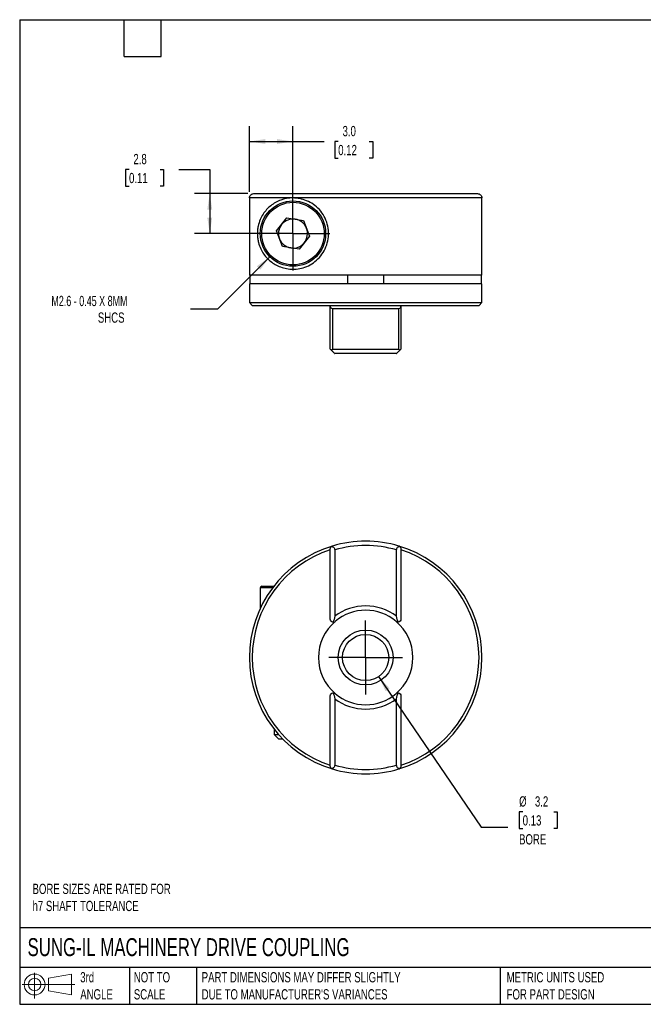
# Model space of a CAD drawing. Header units: millimetres. Extents: x 2.1 to 91, y 2.1 to 69.8.
# Tile 1 of 2: x 2.1 to 45, y 2.1 to 69.8. Entities that reach past the tile are written whole.
import ezdxf

# ---------------------------------------------------------------- set-up
doc = ezdxf.new("R2010")
doc.units = ezdxf.units.MM
doc.header["$LTSCALE"] = 0.333333
doc.linetypes.add('SLD-Center', pattern=[19.05, 15.24, -1.27, 1.27, -1.27])
doc.linetypes.add('SLD-Solid', pattern=[0])
doc.layers.add('CENTER', color=40, linetype='SLD-Center')
doc.layers.add('SLD-DEFPOINTS', color=7, linetype='Continuous')
doc.layers.add('DIMENSIONS', color=140, linetype='SLD-Solid', lineweight=25)
doc.layers.add('TEXT', color=140, linetype='SLD-Solid', lineweight=25)
doc.styles.add('SLDTEXTSTYLE0', font='TXT', dxfattribs={"width": 0.7})
doc.styles.add('SLDTEXTSTYLE2', font='TXT', dxfattribs={"width": 0.652941})
doc.dimstyles.new('SLDDIMSTYLE0', dxfattribs={"dimtxt": 0.719336, "dimasz": 1.100667, "dimexe": 0, "dimexo": 0.0625, "dimgap": 0.179834, "dimtad": 0, "dimtih": 1, "dimtoh": 1, "dimdec": 1, "dimrnd": 1e-09, "dimzin": 12, "dimdsep": 46, "dimtxsty": 'SLDTEXTSTYLE0', "dimsah": 1, "dimcen": 0, "dimadec": 0, "dimazin": 3, "dimtfac": 1, "dimtdec": 1, "dimtofl": 0, "dimtmove": 0, "dimatfit": 3, "dimfxl": 0, "dimfrac": 2, "dimtolj": 1, "dimtzin": 12, "dimarcsym": 0})
doc.dimstyles.new('SLDDIMSTYLE2', dxfattribs={"dimtxt": 0.719336, "dimasz": 1.100667, "dimexe": 0, "dimexo": 0.0625, "dimgap": 0.179834, "dimtad": 0, "dimtih": 1, "dimtoh": 1, "dimdec": 1, "dimrnd": 1e-09, "dimzin": 4, "dimdsep": 46, "dimtxsty": 'SLDTEXTSTYLE0', "dimsah": 1, "dimcen": 0.09, "dimadec": 0, "dimazin": 1, "dimtfac": 1, "dimtdec": 1, "dimtofl": 0, "dimtmove": 0, "dimatfit": 3, "dimfxl": 0, "dimfrac": 2, "dimtolj": 1, "dimtzin": 12, "dimarcsym": 0})
doc.dimstyles.new('SLDDIMSTYLE3', dxfattribs={"dimtxt": 0.719336, "dimasz": 1.100667, "dimexe": 0, "dimexo": 0.0625, "dimgap": 0.179834, "dimtad": 0, "dimtih": 1, "dimtoh": 1, "dimdec": 1, "dimrnd": 1e-09, "dimzin": 12, "dimdsep": 46, "dimtxsty": 'SLDTEXTSTYLE0', "dimsah": 1, "dimcen": 0.09, "dimadec": 0, "dimazin": 3, "dimtfac": 1, "dimtdec": 1, "dimtofl": 0, "dimtmove": 0, "dimatfit": 3, "dimfxl": 0, "dimfrac": 2, "dimtolj": 1, "dimtzin": 12, "dimarcsym": 0})
doc.dimstyles.new('SLDDIMSTYLE4', dxfattribs={"dimtxt": 0.719336, "dimasz": 1.100667, "dimexe": 0, "dimexo": 0.0625, "dimgap": 0.179834, "dimtad": 0, "dimtih": 1, "dimtoh": 1, "dimdec": 1, "dimrnd": 1e-09, "dimzin": 12, "dimdsep": 46, "dimtxsty": 'SLDTEXTSTYLE0', "dimsah": 1, "dimcen": 0, "dimadec": 0, "dimazin": 3, "dimtfac": 1, "dimtdec": 1, "dimtofl": 0, "dimtmove": 0, "dimatfit": 3, "dimfxl": 0, "dimfrac": 2, "dimtolj": 1, "dimtzin": 12, "dimarcsym": 0})

# ---------------------------------------------------------------- blocks, each defined once
blk = doc.blocks.new('Block11')
at = {"color": 7, "linetype": 'SLD-Solid', "lineweight": 18}
for p, q in [((0.863, 1.77), (0.863, 0)), ((1.827, 1.389), (3.392, 1.677)), ((1.827, 0.532), (1.827, 1.389)), ((3.392, 1.677), (3.392, 0.244)), ((0, 0.961), (3.625, 0.961)), ((1.827, 0.532), (3.392, 0.244))]:
    blk.add_line(p, q, dxfattribs=at)
for radius in [0.717, 0.429]:
    blk.add_circle((0.863, 0.961), radius, dxfattribs=at)
blk = doc.blocks.new('Block12')
at = {"layer": 'SLD-DEFPOINTS'}
blk.add_blockref('Block11', (0, 0), dxfattribs=at)
blk = doc.blocks.new('_D')
at = {"layer": 'DIMENSIONS'}
for p, q in [((26.812, 24.659), (33.858, 14.311)), ((36.722, 15.356), (36.481, 15.356)), ((36.481, 15.356), (36.481, 14.213)), ((38.86, 15.356), (39.101, 15.356)), ((39.101, 15.356), (39.101, 14.213)), ((33.858, 14.311), (35.71, 14.311)), ((36.481, 14.213), (36.722, 14.213)), ((39.101, 14.213), (38.86, 14.213))]:
    blk.add_line(p, q, dxfattribs=at)
blk.add_solid([(26.812, 24.659), (27.292, 23.654), (27.572, 23.845)], dxfattribs=at)
at = {"layer": 'DIMENSIONS', "char_height": 0.7056, "attachment_point": 1, "style": 'SLDTEXTSTYLE0'}
for s, insert in [('%%c', (36.478, 16.427)), ('3.2', (37.564, 16.427)), ('0.13', (36.722, 15.122)), ('BORE', (36.473, 13.818))]:
    blk.add_mtext(s, dxfattribs=dict(at, insert=insert))
blk = doc.blocks.new('SW_CENTERMARKSYMBOL_0')
at = {"layer": 'CENTER', "color": 0}
for q in [(0, 2.54), (-2.54, 0), (0, -2.54), (2.54, 0)]:
    blk.add_line((0, 0), q, dxfattribs=at)
blk = doc.blocks.new('_D_5')
at = {"layer": 'DIMENSIONS'}
for p, q in [((9.641, 59.544), (9.4, 59.544)), ((9.4, 59.544), (9.4, 58.401)), ((11.779, 59.544), (12.02, 59.544)), ((12.02, 59.544), (12.02, 58.401)), ((13.076, 59.544), (15.193, 59.544)), ((15.193, 59.544), (15.193, 57.886)), ((9.4, 58.401), (9.641, 58.401)), ((12.02, 58.401), (11.779, 58.401)), ((17.802, 57.886), (14.134, 57.886)), ((15.193, 57.886), (15.193, 55.136)), ((20.494, 55.136), (14.134, 55.136))]:
    blk.add_line(p, q, dxfattribs=at)
for points in [[(15.193, 57.886), (15.023, 56.785), (15.362, 56.785)], [(15.193, 55.136), (15.362, 56.236), (15.023, 56.236)]]:
    blk.add_solid(points, dxfattribs=at)
at = {"layer": 'DIMENSIONS', "char_height": 0.7056, "attachment_point": 1, "style": 'SLDTEXTSTYLE0'}
for s, insert in [('2.8', (9.94, 60.615)), ('0.11', (9.641, 59.311))]:
    blk.add_mtext(s, dxfattribs=dict(at, insert=insert))
blk = doc.blocks.new('_D_6')
at = {"layer": 'DIMENSIONS'}
for p, q in [((17.925, 58.009), (17.925, 62.528)), ((20.917, 55.559), (20.917, 62.528)), ((17.925, 61.47), (20.917, 61.47)), ((20.917, 61.47), (23.055, 61.47)), ((24.03, 61.47), (23.788, 61.47)), ((23.788, 61.47), (23.788, 60.326)), ((26.167, 61.47), (26.409, 61.47)), ((26.409, 61.47), (26.409, 60.326)), ((23.788, 60.326), (24.03, 60.326)), ((26.409, 60.326), (26.167, 60.326))]:
    blk.add_line(p, q, dxfattribs=at)
for points in [[(17.925, 61.47), (19.026, 61.3), (19.026, 61.639)], [(20.917, 61.47), (19.817, 61.639), (19.817, 61.3)]]:
    blk.add_solid(points, dxfattribs=at)
at = {"layer": 'DIMENSIONS', "char_height": 0.7056, "attachment_point": 1, "style": 'SLDTEXTSTYLE0'}
for s, insert in [('3.0', (24.329, 62.54)), ('0.12', (24.03, 61.236))]:
    blk.add_mtext(s, dxfattribs=dict(at, insert=insert))
blk = doc.blocks.new('_D_7')
at = {"layer": 'DIMENSIONS'}
for p, q in [((19.326, 53.545), (15.725, 49.943)), ((15.725, 49.943), (13.873, 49.943))]:
    blk.add_line(p, q, dxfattribs=at)
blk.add_solid([(19.326, 53.545), (18.428, 52.886), (18.668, 52.647)], dxfattribs=at)
at = {"layer": 'DIMENSIONS', "attachment_point": 1}
for s, insert, char_height, style in [('M2.6 - 0.45 X 8MM', (4.296, 50.853), 0.70556, 'SLDTEXTSTYLE2'), ('SHCS', (7.495, 49.71), 0.7056, 'SLDTEXTSTYLE0')]:
    blk.add_mtext(s, dxfattribs=dict(at, insert=insert, char_height=char_height, style=style))
blk = doc.blocks.new('SW_CENTERMARKSYMBOL_1')
at = {"layer": 'CENTER', "color": 0}
for q in [(0, 2.54), (-2.54, 0), (0, -2.54), (2.54, 0)]:
    blk.add_line((0, 0), q, dxfattribs=at)

msp = doc.modelspace()

# ---------------------------------------------------------------- linework, layer by layer
for p, q in [((20.917, 57.586), (17.925, 57.586)), ((17.925, 57.586), (17.925, 52.286)), ((18.225, 57.886), (33.609, 57.886)), ((33.91, 57.586), (20.917, 57.586)), ((33.91, 55.681), (33.91, 57.586)), ((19.776, 55.314), (20.501, 56.213)), ((20.501, 56.213), (21.642, 56.035)), ((21.642, 56.035), (22.058, 54.958)), ((33.917, 52.286), (33.917, 55.686)), ((20.193, 54.237), (19.776, 55.314)), ((22.058, 54.958), (21.334, 54.059)), ((21.334, 54.059), (20.193, 54.237)), ((33.917, 52.286), (17.925, 52.286)), ((17.98, 51.686), (17.98, 52.286)), ((24.681, 51.686), (24.681, 52.286)), ((27.154, 52.286), (27.154, 51.686)), ((33.855, 52.286), (33.855, 51.686)), ((17.917, 51.686), (17.917, 50.386)), ((33.917, 51.686), (17.917, 51.686)), ((33.917, 50.386), (33.917, 51.686)), ((17.917, 50.386), (18.117, 50.186)), ((17.917, 50.386), (33.917, 50.386)), ((18.117, 50.186), (23.487, 50.186)), ((23.487, 50.186), (28.347, 50.186)), ((23.487, 47.186), (23.487, 50.126)), ((28.347, 50.186), (33.717, 50.186)), ((28.347, 50.126), (28.347, 47.186)), ((33.717, 50.186), (33.917, 50.386)), ((23.63, 49.986), (28.205, 49.986)), ((23.63, 49.986), (23.63, 47.186)), ((28.205, 47.186), (28.205, 49.986)), ((23.63, 47.186), (28.205, 47.186)), ((28.047, 46.886), (23.787, 46.886)), ((23.487, 28.606), (23.487, 33.448)), ((23.787, 33.373), (23.787, 28.814)), ((28.047, 28.814), (28.047, 33.373)), ((28.347, 33.448), (28.347, 28.606)), ((18.667, 30.774), (18.667, 29.355)), ((18.819, 30.774), (18.667, 30.774)), ((18.767, 30.874), (18.912, 30.874)), ((19.517, 30.774), (18.819, 30.774)), ((18.912, 30.874), (19.594, 30.874)), ((23.487, 18.499), (23.487, 23.341)), ((23.787, 23.134), (23.787, 18.574)), ((28.047, 18.574), (28.047, 23.134)), ((28.347, 23.341), (28.347, 18.499)), ((19.617, 21.043), (19.617, 20.677)), ((19.617, 20.677), (19.921, 20.374)), ((19.617, 20.677), (19.922, 20.677)), ((19.921, 20.374), (20.204, 20.374))]:
    msp.add_line(p, q)
for centre, radius in [((20.917, 55.136), 2.25), ((20.917, 55.136), 2.15), ((25.917, 25.974), 1.89), ((25.917, 25.974), 1.59)]:
    msp.add_circle(centre, radius)
for centre, radius, start, end in [((20.917, 55.136), 1, 141.12881, 201.12881), ((20.917, 55.136), 1, 81.12881, 141.12881), ((20.917, 55.136), 1, 21.12881, 81.12881), ((20.917, 55.136), 1, 321.12881, 21.12881), ((20.917, 55.136), 1, 201.12881, 261.12881), ((20.917, 55.136), 1, 261.12881, 321.12881), ((25.917, 25.974), 8, 73.3875, 106.6125), ((25.917, 25.974), 8, 106.6125, 180), ((25.917, 25.974), 7.8, 108.15197, 251.84803), ((25.917, 25.974), 7.7, 73.94122, 106.05878), ((25.917, 25.974), 8, 286.6125, 73.3875), ((25.917, 25.974), 7.8, 288.15197, 71.84803), ((18.767, 30.774), 0.1, 90, 180), ((25.917, 25.974), 3.55, 53.1301, 126.8699), ((25.917, 25.974), 3.25, 49.73102, 130.26898), ((25.917, 25.974), 3.25, 130.26898, 229.73102), ((25.917, 25.974), 3.25, 310.26898, 49.73102), ((25.917, 25.974), 8, 180, 253.3875), ((25.917, 25.974), 3.55, 233.1301, 306.8699), ((25.917, 25.974), 3.25, 229.73102, 310.26898), ((25.917, 25.974), 8, 253.3875, 286.6125), ((25.917, 25.974), 7.7, 253.94122, 286.05878)]:
    msp.add_arc(centre, radius, start, end)
for points, knots in [([(17.925, 57.586), (17.925, 57.665), (17.958, 57.742), (18.068, 57.853), (18.146, 57.886), (18.225, 57.886)], [0, 0, 0, 0, 0.5, 0.5, 1, 1, 1, 1]), ([(20.917, 57.586), (21.07, 57.586), (21.226, 57.571), (21.54, 57.511), (21.701, 57.463), (22.018, 57.331), (22.172, 57.248), (22.467, 57.042), (22.607, 56.919), (22.857, 56.644), (22.969, 56.489), (23.155, 56.153), (23.227, 55.975), (23.331, 55.601), (23.36, 55.406), (23.372, 55.018), (23.355, 54.82), (23.275, 54.441), (23.213, 54.257), (23.046, 53.908), (22.945, 53.747), (22.708, 53.453), (22.574, 53.322), (22.289, 53.097), (22.135, 53.002), (21.666, 52.777), (21.339, 52.703), (20.876, 52.681), (20.725, 52.689), (20.438, 52.729), (20.3, 52.761), (20.036, 52.846), (19.909, 52.899), (19.673, 53.021), (19.562, 53.091), (19.354, 53.245), (19.256, 53.33), (19.073, 53.517), (18.988, 53.619), (18.834, 53.84), (18.763, 53.959), (18.639, 54.224), (18.585, 54.366), (18.522, 54.612), (18.505, 54.698), (18.479, 54.881), (18.471, 54.977), (18.466, 55.172), (18.469, 55.271), (18.487, 55.46), (18.501, 55.552), (18.555, 55.807), (18.605, 55.959), (18.721, 56.232), (18.788, 56.355), (19.011, 56.698), (19.186, 56.888), (19.489, 57.13), (19.597, 57.203), (19.828, 57.334), (19.95, 57.391), (20.334, 57.531), (20.612, 57.586), (20.917, 57.586)], [0, 0, 0, 0, 0.03125, 0.03125, 0.0625, 0.0625, 0.09375, 0.09375, 0.125, 0.125, 0.15625, 0.15625, 0.1875, 0.1875, 0.21875, 0.21875, 0.25, 0.25, 0.28125, 0.28125, 0.3125, 0.3125, 0.34375, 0.34375, 0.375, 0.375, 0.4375, 0.4375, 0.46875, 0.46875, 0.5, 0.5, 0.53125, 0.53125, 0.5625, 0.5625, 0.59375, 0.59375, 0.625, 0.625, 0.65625, 0.65625, 0.6875, 0.6875, 0.703125, 0.703125, 0.71875, 0.71875, 0.734375, 0.734375, 0.75, 0.75, 0.78125, 0.78125, 0.8125, 0.8125, 0.875, 0.875, 0.90625, 0.90625, 0.9375, 0.9375, 1, 1, 1, 1]), ([(33.609, 57.886), (33.689, 57.886), (33.766, 57.853), (33.877, 57.743), (33.91, 57.665), (33.91, 57.586)], [0, 0, 0, 0, 0.5, 0.5, 1, 1, 1, 1]), ([(23.487, 50.126), (23.487, 50.092), (23.497, 50.059), (23.543, 50.005), (23.582, 49.986), (23.63, 49.986)], [0, 0, 0, 0, 0.5, 0.5, 1, 1, 1, 1]), ([(28.205, 49.986), (28.253, 49.986), (28.292, 50.005), (28.338, 50.059), (28.347, 50.092), (28.347, 50.126)], [0, 0, 0, 0, 0.5, 0.5, 1, 1, 1, 1]), ([(23.487, 47.186), (23.487, 47.186), (23.495, 47.178), (23.523, 47.15), (23.545, 47.128), (23.569, 47.104)], [0, 0, 0, 0, 0.5, 0.5, 1, 1, 1, 1]), ([(23.569, 47.104), (23.621, 47.052), (23.672, 47.001), (23.737, 46.936), (23.755, 46.918), (23.781, 46.892), (23.787, 46.886), (23.787, 46.886)], [0, 0, 0, 0, 0.5, 0.5, 0.75, 0.75, 1, 1, 1, 1]), ([(28.047, 46.886), (28.047, 46.886), (28.054, 46.892), (28.079, 46.917), (28.098, 46.936), (28.162, 47.001), (28.214, 47.052), (28.266, 47.104)], [0, 0, 0, 0, 0.25, 0.25, 0.5, 0.5, 1, 1, 1, 1]), ([(28.266, 47.104), (28.29, 47.128), (28.311, 47.15), (28.34, 47.178), (28.347, 47.186), (28.347, 47.186)], [0, 0, 0, 0, 0.5, 0.5, 1, 1, 1, 1]), ([(23.487, 33.448), (23.487, 33.478), (23.495, 33.51), (23.523, 33.567), (23.545, 33.591), (23.569, 33.609)], [0, 0, 0, 0, 0.5, 0.5, 1, 1, 1, 1]), ([(23.569, 33.609), (23.621, 33.61), (23.672, 33.595), (23.737, 33.536), (23.755, 33.509), (23.781, 33.446), (23.787, 33.41), (23.787, 33.373)], [0, 0, 0, 0, 0.5, 0.5, 0.75, 0.75, 1, 1, 1, 1]), ([(28.047, 33.373), (28.047, 33.41), (28.054, 33.446), (28.079, 33.509), (28.098, 33.535), (28.162, 33.595), (28.214, 33.61), (28.266, 33.609)], [0, 0, 0, 0, 0.25, 0.25, 0.5, 0.5, 1, 1, 1, 1]), ([(28.266, 33.609), (28.29, 33.591), (28.311, 33.567), (28.34, 33.51), (28.347, 33.478), (28.347, 33.448)], [0, 0, 0, 0, 0.5, 0.5, 1, 1, 1, 1]), ([(23.67, 28.407), (23.625, 28.411), (23.575, 28.433), (23.505, 28.509), (23.487, 28.561), (23.487, 28.606)], [0, 0, 0, 0, 0.5, 0.5, 1, 1, 1, 1]), ([(23.787, 28.814), (23.787, 28.738), (23.771, 28.666), (23.728, 28.531), (23.701, 28.467), (23.67, 28.407)], [0, 0, 0, 0, 0.5, 0.5, 1, 1, 1, 1]), ([(28.165, 28.407), (28.134, 28.467), (28.107, 28.531), (28.064, 28.666), (28.047, 28.738), (28.047, 28.814)], [0, 0, 0, 0, 0.5, 0.5, 1, 1, 1, 1]), ([(28.347, 28.606), (28.347, 28.561), (28.33, 28.509), (28.26, 28.433), (28.209, 28.411), (28.165, 28.407)], [0, 0, 0, 0, 0.5, 0.5, 1, 1, 1, 1]), ([(23.487, 23.341), (23.487, 23.386), (23.505, 23.438), (23.575, 23.515), (23.625, 23.537), (23.67, 23.54)], [0, 0, 0, 0, 0.5, 0.5, 1, 1, 1, 1]), ([(23.67, 23.54), (23.701, 23.48), (23.728, 23.417), (23.771, 23.281), (23.787, 23.209), (23.787, 23.134)], [0, 0, 0, 0, 0.5, 0.5, 1, 1, 1, 1]), ([(28.047, 23.134), (28.047, 23.209), (28.064, 23.281), (28.107, 23.417), (28.134, 23.48), (28.165, 23.54)], [0, 0, 0, 0, 0.5, 0.5, 1, 1, 1, 1]), ([(28.165, 23.54), (28.209, 23.537), (28.26, 23.515), (28.33, 23.438), (28.347, 23.386), (28.347, 23.341)], [0, 0, 0, 0, 0.5, 0.5, 1, 1, 1, 1]), ([(23.569, 18.338), (23.545, 18.356), (23.523, 18.38), (23.495, 18.437), (23.487, 18.469), (23.487, 18.499)], [0, 0, 0, 0, 0.5, 0.5, 1, 1, 1, 1]), ([(23.787, 18.574), (23.787, 18.537), (23.781, 18.501), (23.756, 18.439), (23.737, 18.412), (23.672, 18.352), (23.621, 18.337), (23.569, 18.338)], [0, 0, 0, 0, 0.25, 0.25, 0.5, 0.5, 1, 1, 1, 1]), ([(28.266, 18.338), (28.214, 18.337), (28.162, 18.352), (28.098, 18.412), (28.079, 18.438), (28.054, 18.501), (28.047, 18.537), (28.047, 18.574)], [0, 0, 0, 0, 0.5, 0.5, 0.75, 0.75, 1, 1, 1, 1]), ([(28.347, 18.499), (28.347, 18.469), (28.34, 18.437), (28.311, 18.38), (28.29, 18.356), (28.266, 18.338)], [0, 0, 0, 0, 0.5, 0.5, 1, 1, 1, 1])]:
    msp.add_open_spline(points, degree=3, knots=knots)
for points in [[(33.917, 55.686), (33.917, 55.686), (33.915, 55.684), (33.91, 55.681)], [(23.487, 50.186), (23.487, 50.166), (23.487, 50.146), (23.487, 50.126)], [(28.347, 50.186), (28.347, 50.166), (28.347, 50.146), (28.347, 50.126)], [(23.63, 47.186), (23.609, 47.158), (23.588, 47.131), (23.569, 47.104)], [(28.266, 47.104), (28.247, 47.131), (28.226, 47.158), (28.205, 47.186)], [(23.63, 33.64), (23.609, 33.633), (23.588, 33.623), (23.569, 33.609)], [(28.266, 33.609), (28.247, 33.623), (28.226, 33.633), (28.205, 33.64)], [(23.67, 28.407), (23.729, 28.402), (23.779, 28.421), (23.817, 28.453)], [(28.165, 28.407), (28.106, 28.402), (28.056, 28.421), (28.018, 28.453)], [(23.67, 23.54), (23.729, 23.545), (23.779, 23.526), (23.817, 23.494)], [(28.165, 23.54), (28.106, 23.545), (28.056, 23.526), (28.018, 23.494)], [(23.569, 18.338), (23.588, 18.324), (23.609, 18.314), (23.63, 18.307)], [(28.205, 18.307), (28.226, 18.314), (28.247, 18.324), (28.266, 18.338)]]:
    msp.add_open_spline(points, degree=3)
at = {"layer": 'TEXT'}
for p, q in [((2.117, 69.85), (91.017, 69.85)), ((2.117, 69.85), (2.117, 2.117)), ((9.313, 67.31), (9.313, 69.85)), ((11.853, 67.31), (11.853, 69.85)), ((9.313, 67.31), (11.853, 67.31)), ((91.017, 7.375), (2.117, 7.375)), ((91.017, 4.657), (2.117, 4.657)), ((9.682, 4.657), (9.682, 2.117)), ((14.279, 4.657), (14.279, 2.117)), ((35.161, 4.657), (35.161, 2.117)), ((2.117, 2.117), (91.017, 2.117))]:
    msp.add_line(p, q, dxfattribs=at)

# ---------------------------------------------------------------- block references
at = {"layer": 'CENTER'}
for name, p in [('SW_CENTERMARKSYMBOL_1', (20.917, 55.136)), ('SW_CENTERMARKSYMBOL_0', (25.917, 25.974))]:
    msp.add_blockref(name, p, dxfattribs=at)
at = {"layer": 'SLD-DEFPOINTS'}
msp.add_blockref('Block12', (2.279, 2.518), dxfattribs=at)

# ---------------------------------------------------------------- texts
at = {"layer": 'TEXT', "attachment_point": 1, "style": 'SLDTEXTSTYLE0'}
for s, insert, char_height in [('BORE SIZES ARE RATED FOR^Jh7 SHAFT TOLERANCE', (3.001, 10.411), 0.70556), ('SUNG-IL MACHINERY DRIVE COUPLING', (2.655, 6.667), 1.23472), ('3rd^JANGLE', (6.283, 4.332), 0.7056), ('NOT TO^JSCALE', (9.969, 4.332), 0.70556), ("PART DIMENSIONS MAY DIFFER SLIGHTLY ^JDUE TO MANUFACTURER'S VARIANCES", (14.638, 4.332), 0.70556), ('METRIC UNITS USED ^JFOR PART DESIGN', (35.618, 4.332), 0.70556)]:
    msp.add_mtext(s, dxfattribs=dict(at, insert=insert, char_height=char_height))

# ---------------------------------------------------------------- dimensions: what is measured, and where the dimension line sits
at = {"layer": 'DIMENSIONS'}
for base, p1, p2, angle, dimstyle, picture, middle in [((20.917, 61.47), (17.925, 57.586), (20.917, 55.136), 0, 'SLDDIMSTYLE2', '_D_6', (25.099, 61.47)), ((15.192542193, 55.135653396), (18.225344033, 57.885653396), (20.917385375, 55.135653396), 90, 'SLDDIMSTYLE3', '_D_5', (15.192542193, 59.544371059))]:
    dim = msp.add_linear_dim(base=base, p1=p1, p2=p2, angle=angle, dimstyle=dimstyle, dxfattribs=at)
    dim.commit()
    dim.dimension.update_dxf_attribs({"geometry": picture, "text_midpoint": middle, "dimtype": 160})
dim = msp.add_diameter_dim_2p(p1=(22.508, 56.727), p2=(19.326, 53.545), text='M2.6 - 0.45 X 8MM\\PSHCS', dimstyle='SLDDIMSTYLE4', override={"dimpost": '<>'}, dxfattribs=at)
dim.commit()
dim.dimension.update_dxf_attribs({"geometry": '_D_7', "text_midpoint": (8.82, 49.943), "dimtype": 163})
dim = msp.add_diameter_dim_2p(p1=(25.023, 27.288), p2=(26.812, 24.659), text='<>\\PBORE', dimstyle='SLDDIMSTYLE0', dxfattribs=at)
dim.commit()
dim.dimension.update_dxf_attribs({"geometry": '_D', "text_midpoint": (37.791, 14.683), "dimtype": 163})

doc.saveas('drawing.dxf')
